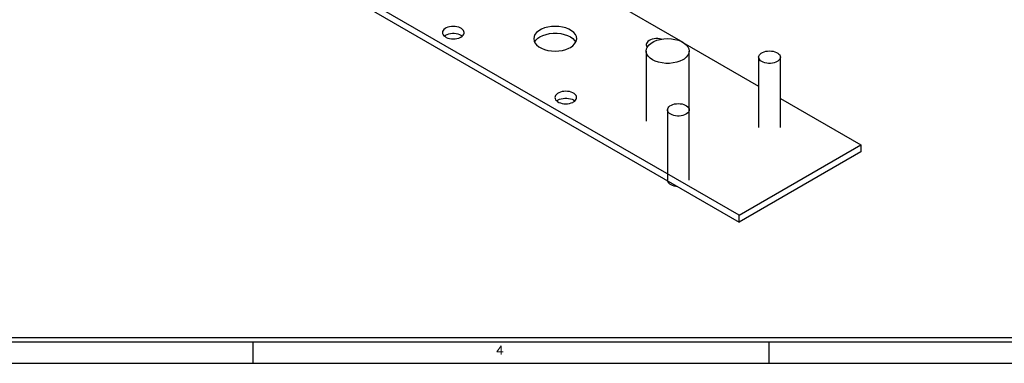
# Model space of a CAD drawing. Extents: x -65 to -29, y -70.1 to -47.
# Tile 10 of 57: x -56 to -44.5, y -70.1 to -66.1. Entities that reach past the tile are written whole.
import ezdxf
from ezdxf.enums import TextEntityAlignment as Align

# ---------------------------------------------------------------- set-up
doc = ezdxf.new("R2010")
doc.units = 0
doc.header["$MEASUREMENT"] = 0
doc.layers.add('DST', color=7, linetype='CONTINUOUS')
doc.layers.add('PLOTVIEW1', color=7, linetype='CONTINUOUS')
doc.styles.add('VERO10-ROMAND', font='romand__.ttf')

msp = doc.modelspace()

# ---------------------------------------------------------------- linework, layer by layer
at = {"layer": 'DST', "color": 9, "linetype": 'CONTINUOUS'}
for p, q in [((-62.18, -58.29), (-48.269, -66.321)), ((-47.613, -68.332), (-63.594, -59.106)), ((-63.594, -59.186), (-47.613, -68.412)), ((-51.046, -66.173), (-51.055, -66.185)), ((-51.033, -66.163), (-51.046, -66.173)), ((-51.018, -66.154), (-51.033, -66.163)), ((-51, -66.147), (-51.018, -66.154)), ((-50.98, -66.141), (-51, -66.147)), ((-50.959, -66.138), (-50.98, -66.141)), ((-50.937, -66.137), (-50.959, -66.138)), ((-50.915, -66.138), (-50.937, -66.137)), ((-50.894, -66.141), (-50.915, -66.138)), ((-50.874, -66.147), (-50.894, -66.141)), ((-50.856, -66.154), (-50.874, -66.147)), ((-50.84, -66.163), (-50.856, -66.154)), ((-50.828, -66.173), (-50.84, -66.163)), ((-50.818, -66.185), (-50.828, -66.173)), ((-49.913, -66.17), (-49.944, -66.188)), ((-49.877, -66.156), (-49.913, -66.17)), ((-49.838, -66.145), (-49.877, -66.156)), ((-49.796, -66.139), (-49.838, -66.145)), ((-49.752, -66.137), (-49.796, -66.139)), ((-49.709, -66.139), (-49.752, -66.137)), ((-49.667, -66.145), (-49.709, -66.139)), ((-49.627, -66.156), (-49.667, -66.145)), ((-49.592, -66.17), (-49.627, -66.156)), ((-49.561, -66.188), (-49.592, -66.17)), ((-51.061, -66.197), (-51.063, -66.21)), ((-51.063, -66.21), (-51.061, -66.222)), ((-51.055, -66.185), (-51.061, -66.197)), ((-51.061, -66.222), (-51.055, -66.234)), ((-51.055, -66.234), (-51.046, -66.246)), ((-51.046, -66.246), (-51.033, -66.256)), ((-51.042, -66.25), (-51.028, -66.24)), ((-51.033, -66.256), (-51.018, -66.265)), ((-51.028, -66.24), (-51.026, -66.238)), ((-51.026, -66.238), (-51.009, -66.23)), ((-51.018, -66.265), (-51, -66.273)), ((-51.009, -66.23), (-50.99, -66.224)), ((-51, -66.273), (-50.98, -66.278)), ((-50.99, -66.224), (-50.969, -66.219)), ((-50.98, -66.278), (-50.959, -66.281)), ((-50.969, -66.219), (-50.948, -66.217)), ((-50.959, -66.281), (-50.937, -66.282)), ((-50.948, -66.217), (-50.926, -66.217)), ((-50.937, -66.282), (-50.915, -66.281)), ((-50.926, -66.217), (-50.904, -66.219)), ((-50.915, -66.281), (-50.894, -66.278)), ((-50.904, -66.219), (-50.883, -66.224)), ((-50.894, -66.278), (-50.874, -66.273)), ((-50.883, -66.224), (-50.864, -66.23)), ((-50.874, -66.273), (-50.856, -66.265)), ((-50.864, -66.23), (-50.848, -66.238)), ((-50.856, -66.265), (-50.848, -66.261)), ((-50.848, -66.238), (-50.833, -66.248)), ((-50.848, -66.261), (-50.833, -66.251)), ((-50.833, -66.251), (-50.822, -66.24)), ((-50.833, -66.248), (-50.831, -66.25)), ((-50.822, -66.24), (-50.815, -66.228)), ((-50.813, -66.197), (-50.818, -66.185)), ((-50.815, -66.228), (-50.811, -66.216)), ((-50.811, -66.21), (-50.813, -66.197)), ((-50.811, -66.216), (-50.811, -66.21)), ((-49.998, -66.256), (-50.002, -66.281)), ((-50.002, -66.281), (-49.998, -66.306)), ((-49.987, -66.232), (-49.998, -66.256)), ((-49.969, -66.209), (-49.987, -66.232)), ((-49.977, -66.298), (-49.954, -66.276)), ((-49.944, -66.188), (-49.969, -66.209)), ((-49.954, -66.276), (-49.929, -66.259)), ((-49.929, -66.259), (-49.896, -66.243)), ((-49.896, -66.243), (-49.858, -66.23)), ((-49.858, -66.23), (-49.817, -66.222)), ((-49.817, -66.222), (-49.774, -66.217)), ((-49.774, -66.217), (-49.73, -66.217)), ((-49.73, -66.217), (-49.688, -66.222)), ((-49.688, -66.222), (-49.647, -66.23)), ((-49.647, -66.23), (-49.609, -66.243)), ((-49.609, -66.243), (-49.575, -66.259)), ((-49.575, -66.259), (-49.547, -66.278)), ((-49.536, -66.209), (-49.561, -66.188)), ((-49.547, -66.278), (-49.526, -66.3)), ((-49.517, -66.232), (-49.536, -66.209)), ((-49.506, -66.256), (-49.517, -66.232)), ((-49.502, -66.281), (-49.506, -66.256)), ((-49.503, -66.294), (-49.502, -66.281)), ((-48.624, -66.287), (-48.642, -66.294)), ((-48.603, -66.283), (-48.624, -66.287)), ((-48.582, -66.28), (-48.603, -66.283)), ((-48.56, -66.28), (-48.582, -66.28)), ((-48.569, -66.299), (-48.53, -66.288)), ((-48.538, -66.282), (-48.56, -66.28)), ((-48.517, -66.286), (-48.538, -66.282)), ((-48.53, -66.288), (-48.488, -66.282)), ((-48.488, -66.282), (-48.444, -66.28)), ((-48.444, -66.28), (-48.401, -66.282)), ((-48.401, -66.282), (-48.359, -66.288)), ((-48.359, -66.288), (-48.319, -66.299)), ((-49.998, -66.306), (-49.987, -66.33)), ((-49.992, -66.321), (-49.977, -66.298)), ((-49.987, -66.33), (-49.969, -66.353)), ((-49.969, -66.353), (-49.944, -66.374)), ((-49.944, -66.374), (-49.913, -66.392)), ((-49.913, -66.392), (-49.877, -66.406)), ((-49.627, -66.406), (-49.592, -66.392)), ((-49.592, -66.392), (-49.575, -66.383)), ((-49.575, -66.383), (-49.547, -66.364)), ((-49.547, -66.364), (-49.526, -66.342)), ((-49.526, -66.3), (-49.512, -66.321)), ((-49.526, -66.342), (-49.511, -66.318)), ((-49.511, -66.318), (-49.503, -66.294)), ((-48.69, -66.335), (-48.694, -66.348)), ((-48.694, -66.348), (-48.694, -66.352)), ((-48.694, -66.352), (-48.692, -66.365)), ((-48.694, -66.424), (-48.69, -66.399)), ((-48.692, -66.365), (-48.686, -66.377)), ((-48.683, -66.323), (-48.69, -66.335)), ((-48.69, -66.399), (-48.679, -66.375)), ((-48.686, -66.377), (-48.683, -66.382)), ((-48.673, -66.312), (-48.683, -66.323)), ((-48.679, -66.375), (-48.661, -66.352)), ((-48.659, -66.302), (-48.673, -66.312)), ((-48.661, -66.352), (-48.636, -66.331)), ((-48.642, -66.294), (-48.659, -66.302)), ((-48.636, -66.331), (-48.605, -66.313)), ((-48.605, -66.313), (-48.569, -66.299)), ((-48.319, -66.299), (-48.283, -66.313)), ((-48.283, -66.313), (-48.253, -66.331)), ((-48.266, -66.323), (-47.386, -66.831)), ((-48.253, -66.331), (-48.228, -66.352)), ((-48.228, -66.352), (-48.209, -66.375)), ((-48.209, -66.375), (-48.198, -66.399)), ((-48.198, -66.399), (-48.194, -66.424)), ((-49.877, -66.406), (-49.838, -66.417)), ((-49.838, -66.417), (-49.796, -66.423)), ((-49.796, -66.423), (-49.752, -66.425)), ((-49.752, -66.425), (-49.709, -66.423)), ((-49.709, -66.423), (-49.667, -66.417)), ((-49.667, -66.417), (-49.627, -66.406)), ((-48.694, -66.424), (-48.694, -67.24)), ((-48.693, -66.436), (-48.694, -66.424)), ((-48.686, -66.461), (-48.693, -66.436)), ((-48.671, -66.485), (-48.686, -66.461)), ((-48.649, -66.507), (-48.671, -66.485)), ((-48.621, -66.526), (-48.649, -66.507)), ((-48.253, -66.517), (-48.267, -66.526)), ((-48.228, -66.496), (-48.253, -66.517)), ((-48.209, -66.473), (-48.228, -66.496)), ((-48.198, -66.449), (-48.209, -66.473)), ((-48.194, -66.424), (-48.198, -66.449)), ((-48.194, -67.24), (-48.194, -66.424)), ((-47.386, -66.495), (-47.384, -66.483)), ((-47.386, -66.495), (-47.386, -67.312)), ((-47.385, -66.502), (-47.386, -66.495)), ((-47.381, -66.514), (-47.385, -66.502)), ((-47.384, -66.483), (-47.378, -66.47)), ((-47.374, -66.526), (-47.381, -66.514)), ((-47.378, -66.47), (-47.369, -66.459)), ((-47.369, -66.459), (-47.356, -66.449)), ((-47.356, -66.449), (-47.341, -66.44)), ((-47.341, -66.44), (-47.323, -66.432)), ((-47.323, -66.432), (-47.303, -66.427)), ((-47.303, -66.427), (-47.282, -66.424)), ((-47.282, -66.424), (-47.26, -66.423)), ((-47.26, -66.423), (-47.238, -66.424)), ((-47.238, -66.424), (-47.217, -66.427)), ((-47.217, -66.427), (-47.197, -66.432)), ((-47.197, -66.432), (-47.179, -66.44)), ((-47.179, -66.44), (-47.163, -66.449)), ((-47.163, -66.449), (-47.151, -66.459)), ((-47.151, -66.459), (-47.141, -66.47)), ((-47.141, -66.47), (-47.136, -66.483)), ((-47.136, -66.508), (-47.141, -66.52)), ((-47.136, -66.483), (-47.134, -66.495)), ((-47.134, -66.495), (-47.136, -66.508)), ((-47.134, -67.312), (-47.134, -66.495)), ((-48.588, -66.542), (-48.621, -66.526)), ((-48.55, -66.555), (-48.588, -66.542)), ((-48.509, -66.563), (-48.55, -66.555)), ((-48.466, -66.568), (-48.509, -66.563)), ((-48.422, -66.568), (-48.466, -66.568)), ((-48.379, -66.563), (-48.422, -66.568)), ((-48.338, -66.555), (-48.379, -66.563)), ((-48.301, -66.542), (-48.338, -66.555)), ((-48.267, -66.526), (-48.301, -66.542)), ((-47.363, -66.537), (-47.374, -66.526)), ((-47.349, -66.547), (-47.363, -66.537)), ((-47.332, -66.555), (-47.349, -66.547)), ((-47.313, -66.561), (-47.332, -66.555)), ((-47.292, -66.566), (-47.313, -66.561)), ((-47.271, -66.568), (-47.292, -66.566)), ((-47.249, -66.568), (-47.271, -66.568)), ((-47.227, -66.566), (-47.249, -66.568)), ((-47.206, -66.561), (-47.227, -66.566)), ((-47.187, -66.555), (-47.206, -66.561)), ((-47.171, -66.547), (-47.187, -66.555)), ((-47.163, -66.542), (-47.171, -66.547)), ((-47.151, -66.532), (-47.163, -66.542)), ((-47.141, -66.52), (-47.151, -66.532)), ((-49.753, -66.952), (-49.755, -66.965)), ((-49.755, -66.965), (-49.753, -66.977)), ((-49.747, -66.94), (-49.753, -66.952)), ((-49.753, -66.977), (-49.747, -66.99)), ((-49.738, -66.928), (-49.747, -66.94)), ((-49.725, -66.918), (-49.738, -66.928)), ((-49.71, -66.909), (-49.725, -66.918)), ((-49.692, -66.902), (-49.71, -66.909)), ((-49.672, -66.896), (-49.692, -66.902)), ((-49.682, -66.979), (-49.661, -66.975)), ((-49.65, -66.893), (-49.672, -66.896)), ((-49.661, -66.975), (-49.64, -66.972)), ((-49.629, -66.892), (-49.65, -66.893)), ((-49.64, -66.972), (-49.618, -66.972)), ((-49.607, -66.893), (-49.629, -66.892)), ((-49.618, -66.972), (-49.596, -66.975)), ((-49.585, -66.896), (-49.607, -66.893)), ((-49.596, -66.975), (-49.575, -66.979)), ((-49.566, -66.902), (-49.585, -66.896)), ((-49.548, -66.909), (-49.566, -66.902)), ((-49.532, -66.918), (-49.548, -66.909)), ((-49.519, -66.928), (-49.532, -66.918)), ((-49.51, -66.94), (-49.519, -66.928)), ((-49.504, -66.952), (-49.51, -66.94)), ((-49.507, -66.984), (-49.503, -66.971)), ((-49.503, -66.965), (-49.504, -66.952)), ((-49.503, -66.971), (-49.503, -66.965)), ((-47.134, -66.976), (-46.199, -67.516)), ((-49.747, -66.99), (-49.738, -67.001)), ((-49.738, -67.001), (-49.725, -67.012)), ((-49.734, -67.005), (-49.72, -66.995)), ((-49.725, -67.012), (-49.71, -67.021)), ((-49.72, -66.995), (-49.718, -66.993)), ((-49.718, -66.993), (-49.701, -66.985)), ((-49.71, -67.021), (-49.692, -67.028)), ((-49.701, -66.985), (-49.682, -66.979)), ((-49.692, -67.028), (-49.672, -67.033)), ((-49.672, -67.033), (-49.65, -67.036)), ((-49.65, -67.036), (-49.629, -67.038)), ((-49.629, -67.038), (-49.607, -67.036)), ((-49.607, -67.036), (-49.585, -67.033)), ((-49.585, -67.033), (-49.566, -67.028)), ((-49.575, -66.979), (-49.556, -66.985)), ((-49.566, -67.028), (-49.548, -67.021)), ((-49.556, -66.985), (-49.539, -66.993)), ((-49.548, -67.021), (-49.539, -67.016)), ((-49.539, -66.993), (-49.525, -67.003)), ((-49.539, -67.016), (-49.525, -67.007)), ((-49.525, -67.007), (-49.514, -66.996)), ((-49.525, -67.003), (-49.523, -67.005)), ((-49.514, -66.996), (-49.507, -66.984)), ((-48.444, -67.095), (-48.439, -67.083)), ((-48.439, -67.083), (-48.43, -67.071)), ((-48.43, -67.071), (-48.417, -67.061)), ((-48.417, -67.061), (-48.401, -67.052)), ((-48.401, -67.052), (-48.383, -67.045)), ((-48.383, -67.045), (-48.363, -67.039)), ((-48.363, -67.039), (-48.342, -67.036)), ((-48.342, -67.036), (-48.32, -67.035)), ((-48.32, -67.035), (-48.299, -67.036)), ((-48.299, -67.036), (-48.277, -67.039)), ((-48.277, -67.039), (-48.257, -67.045)), ((-48.257, -67.045), (-48.239, -67.052)), ((-48.239, -67.052), (-48.224, -67.061)), ((-48.224, -67.061), (-48.211, -67.071)), ((-48.211, -67.071), (-48.202, -67.083)), ((-48.202, -67.083), (-48.196, -67.095)), ((-48.446, -67.108), (-48.444, -67.095)), ((-48.446, -67.108), (-48.446, -67.924)), ((-48.446, -67.114), (-48.446, -67.108)), ((-48.442, -67.127), (-48.446, -67.114)), ((-48.435, -67.138), (-48.442, -67.127)), ((-48.424, -67.149), (-48.435, -67.138)), ((-48.409, -67.159), (-48.424, -67.149)), ((-48.393, -67.167), (-48.409, -67.159)), ((-48.374, -67.174), (-48.393, -67.167)), ((-48.353, -67.178), (-48.374, -67.174)), ((-48.331, -67.18), (-48.353, -67.178)), ((-48.309, -67.18), (-48.331, -67.18)), ((-48.288, -67.178), (-48.309, -67.18)), ((-48.267, -67.174), (-48.288, -67.178)), ((-48.248, -67.167), (-48.267, -67.174)), ((-48.231, -67.159), (-48.248, -67.167)), ((-48.224, -67.154), (-48.231, -67.159)), ((-48.211, -67.144), (-48.224, -67.154)), ((-48.202, -67.133), (-48.211, -67.144)), ((-48.196, -67.12), (-48.202, -67.133)), ((-48.196, -67.095), (-48.194, -67.108)), ((-48.194, -67.108), (-48.196, -67.12)), ((-48.194, -67.924), (-48.194, -67.108)), ((-47.613, -68.332), (-46.199, -67.516)), ((-46.199, -67.516), (-46.199, -67.596)), ((-46.199, -67.596), (-47.613, -68.412)), ((-48.446, -67.932), (-48.441, -67.944)), ((-48.441, -67.944), (-48.434, -67.956)), ((-48.434, -67.956), (-48.422, -67.967)), ((-48.422, -67.967), (-48.408, -67.977)), ((-48.408, -67.977), (-48.391, -67.985)), ((-48.391, -67.985), (-48.372, -67.991)), ((-48.372, -67.991), (-48.351, -67.995)), ((-48.351, -67.995), (-48.334, -67.997)), ((-47.613, -68.412), (-47.613, -68.332))]:
    msp.add_line(p, q, dxfattribs=at)
at = {"layer": 'PLOTVIEW1', "color": 97, "linetype": 'CONTINUOUS'}
for p, q in [((-64.269, -69.755), (-30.269, -69.755)), ((-64.269, -69.805), (-30.269, -69.805)), ((-53.269, -69.805), (-53.269, -70.055)), ((-47.269, -69.805), (-47.269, -70.055)), ((-64.269, -70.055), (-30.269, -70.055))]:
    msp.add_line(p, q, dxfattribs=at)

# ---------------------------------------------------------------- texts
at = {"layer": 'PLOTVIEW1', "color": 56, "linetype": 'CONTINUOUS', "style": 'VERO10-ROMAND', "width": 1.000721}
msp.add_text('4', height=0.1, dxfattribs=at).set_placement((-50.443, -69.953), (-50.349, -69.953), align=Align.FIT)

doc.saveas('drawing.dxf')
